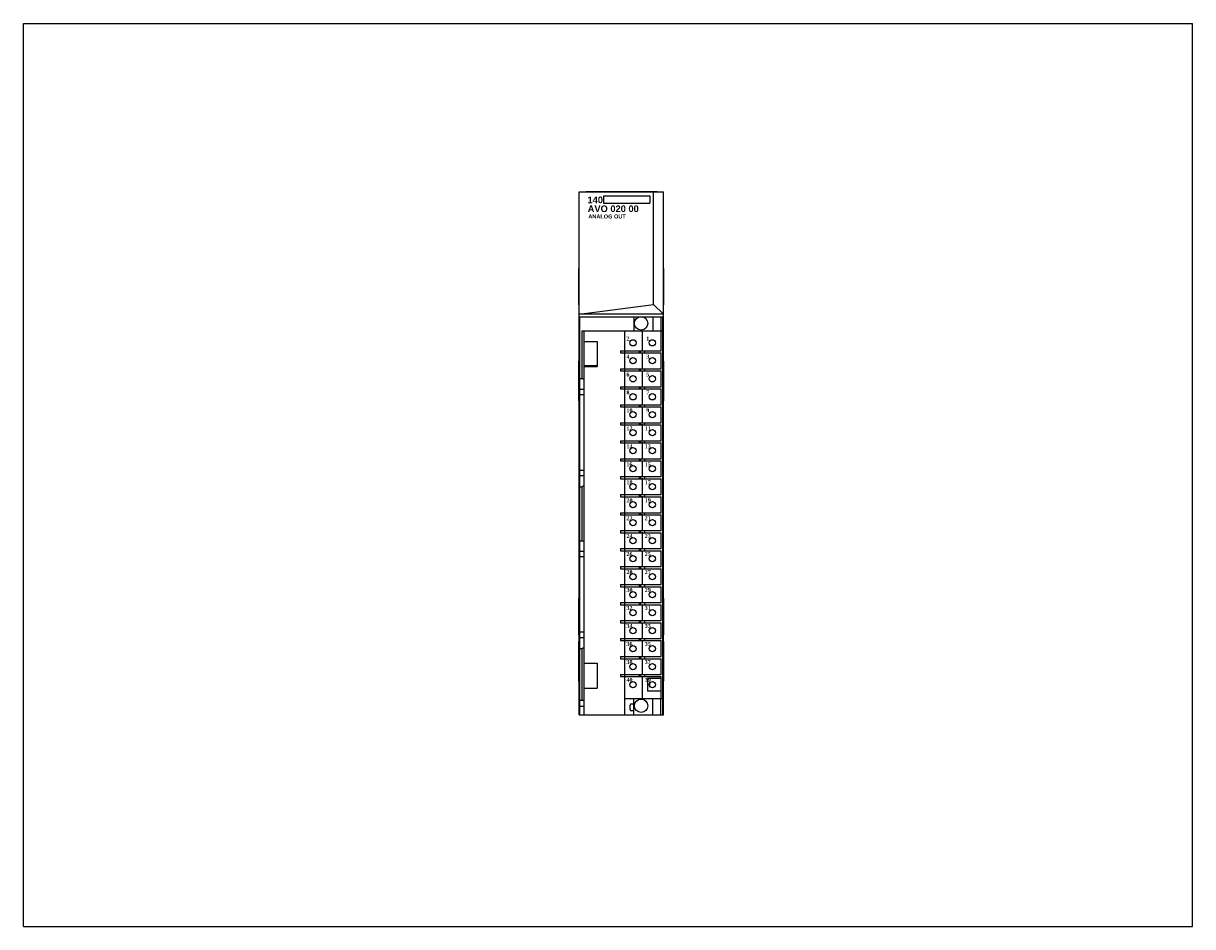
# Model space of a CAD drawing. Extents: x 0 to 22, y 0 to 27.4.
import ezdxf

# ---------------------------------------------------------------- set-up
doc = ezdxf.new("R2010")
doc.units = 0
doc.header["$LTSCALE"] = 1.21
doc.header["$MEASUREMENT"] = 0
doc.layers.get('0').update_dxf_attribs({"linetype": 'CONTINUOUS'})

msp = doc.modelspace()

# ---------------------------------------------------------------- linework, layer by layer
for p, q in [((0, 0), (0, 17)), ((0, 17), (22, 17)), ((22, 0), (22, 17)), ((10.458, 3.989), (10.458, 13.832)), ((10.458, 13.832), (12.046, 13.832)), ((10.588, 13.832), (10.588, 13.837)), ((10.588, 13.837), (11.927, 13.837)), ((10.917, 13.753), (10.917, 13.618)), ((10.917, 13.753), (11.786, 13.753)), ((11.786, 13.753), (11.786, 13.617)), ((11.859, 11.711), (11.859, 13.832)), ((11.927, 13.832), (11.927, 13.837)), ((12.046, 3.989), (12.046, 13.832)), ((10.917, 13.617), (11.786, 13.617)), ((10.452, 11.7), (10.452, 12.389)), ((10.458, 12.389), (10.452, 12.389)), ((12.046, 12.389), (12.052, 12.389)), ((12.052, 11.7), (12.052, 12.389)), ((10.458, 11.7), (10.452, 11.7)), ((10.458, 11.524), (11.859, 11.711)), ((11.859, 11.711), (12.046, 11.524)), ((12.046, 11.7), (12.052, 11.7)), ((12.046, 11.524), (10.458, 11.524)), ((10.472, 3.989), (10.472, 11.479)), ((10.472, 11.479), (11.616, 11.479)), ((11.486, 11.479), (11.486, 11.212)), ((11.63, 11.479), (12.041, 11.479)), ((11.845, 11.479), (11.845, 11.212)), ((11.994, 11.479), (11.994, 11.212)), ((12.033, 11.212), (12.033, 11.479)), ((12.042, 11.459), (12.041, 11.479)), ((12.042, 3.989), (12.042, 11.459)), ((11.647, 10.847), (11.647, 11.221)), ((10.512, 10.315), (10.512, 11.212)), ((10.512, 11.212), (12.033, 11.212)), ((10.551, 3.989), (10.551, 11.212)), ((10.551, 11.015), (10.797, 11.015)), ((10.797, 11.015), (10.797, 10.543)), ((11.317, 10.839), (11.317, 11.212)), ((12.002, 10.839), (12.002, 11.212)), ((12.034, 4.291), (12.034, 11.212)), ((11.235, 10.839), (11.235, 10.799)), ((11.235, 10.839), (12.002, 10.839)), ((11.235, 10.799), (12.002, 10.799)), ((11.313, 10.839), (11.313, 10.799)), ((11.317, 10.5), (11.317, 10.799)), ((11.589, 10.839), (11.589, 10.799)), ((11.609, 10.839), (11.609, 10.799)), ((11.647, 10.509), (11.647, 10.808)), ((11.687, 10.839), (11.687, 10.799)), ((12.002, 10.5), (12.002, 10.799)), ((10.451, 9.895), (10.451, 10.645)), ((10.451, 10.645), (10.458, 10.645)), ((10.456, 9.895), (10.456, 10.645)), ((12.046, 10.645), (12.051, 10.645)), ((12.051, 9.895), (12.051, 10.645)), ((10.451, 10.52), (10.456, 10.52)), ((10.787, 10.552), (10.551, 10.552)), ((10.551, 10.543), (10.797, 10.543)), ((10.787, 10.552), (10.787, 10.543)), ((11.235, 10.5), (11.235, 10.461)), ((11.235, 10.5), (12.002, 10.5)), ((11.235, 10.461), (12.002, 10.461)), ((11.313, 10.5), (11.313, 10.461)), ((11.317, 10.161), (11.317, 10.461)), ((11.589, 10.5), (11.589, 10.461)), ((11.609, 10.5), (11.609, 10.461)), ((11.647, 10.17), (11.647, 10.469)), ((11.687, 10.5), (11.687, 10.461)), ((12.002, 10.161), (12.002, 10.461)), ((12.046, 10.52), (12.051, 10.52)), ((10.472, 10.315), (10.512, 10.315)), ((10.551, 10.293), (10.512, 10.315)), ((11.235, 10.161), (11.235, 10.122)), ((11.235, 10.161), (12.002, 10.161)), ((11.235, 10.122), (12.002, 10.122)), ((11.313, 10.161), (11.313, 10.122)), ((11.317, 9.823), (11.317, 10.122)), ((11.589, 10.161), (11.589, 10.122)), ((11.609, 10.161), (11.609, 10.122)), ((11.647, 9.832), (11.647, 10.131)), ((11.687, 10.161), (11.687, 10.122)), ((12.002, 9.823), (12.002, 10.122)), ((10.451, 10.02), (10.456, 10.02)), ((10.551, 10.111), (10.472, 10.111)), ((10.551, 10.009), (10.472, 10.009)), ((12.046, 10.02), (12.051, 10.02)), ((10.451, 9.895), (10.458, 9.895)), ((11.235, 9.823), (11.235, 9.783)), ((11.235, 9.823), (12.002, 9.823)), ((11.235, 9.783), (12.002, 9.783)), ((11.313, 9.823), (11.313, 9.783)), ((11.317, 9.484), (11.317, 9.783)), ((11.589, 9.823), (11.589, 9.783)), ((11.609, 9.823), (11.609, 9.783)), ((11.647, 9.493), (11.647, 9.792)), ((11.687, 9.823), (11.687, 9.783)), ((12.002, 9.484), (12.002, 9.783)), ((12.051, 9.895), (12.046, 9.895)), ((11.235, 9.484), (11.235, 9.445)), ((11.235, 9.484), (12.002, 9.484)), ((11.313, 9.484), (11.313, 9.445)), ((11.589, 9.484), (11.589, 9.445)), ((11.609, 9.484), (11.609, 9.445)), ((11.687, 9.484), (11.687, 9.445)), ((11.235, 9.445), (12.002, 9.445)), ((11.317, 9.146), (11.317, 9.445)), ((11.647, 9.154), (11.647, 9.454)), ((12.002, 9.146), (12.002, 9.445)), ((11.235, 9.146), (11.235, 9.106)), ((11.235, 9.146), (12.002, 9.146)), ((11.235, 9.106), (12.002, 9.106)), ((11.313, 9.146), (11.313, 9.106)), ((11.317, 8.807), (11.317, 9.106)), ((11.589, 9.146), (11.589, 9.106)), ((11.609, 9.146), (11.609, 9.106)), ((11.647, 8.816), (11.647, 9.115)), ((11.687, 9.146), (11.687, 9.106)), ((12.002, 8.807), (12.002, 9.106)), ((11.235, 8.807), (11.235, 8.768)), ((11.235, 8.807), (12.002, 8.807)), ((11.313, 8.807), (11.313, 8.768)), ((11.589, 8.807), (11.589, 8.768)), ((11.609, 8.807), (11.609, 8.768)), ((11.687, 8.807), (11.687, 8.768)), ((10.551, 8.586), (10.472, 8.586)), ((11.235, 8.768), (12.002, 8.768)), ((11.317, 8.469), (11.317, 8.768)), ((11.647, 8.477), (11.647, 8.776)), ((12.002, 8.469), (12.002, 8.768)), ((10.551, 8.484), (10.472, 8.484)), ((11.235, 8.469), (12.002, 8.469)), ((11.235, 8.469), (11.235, 8.429)), ((11.235, 8.429), (12.002, 8.429)), ((11.313, 8.469), (11.313, 8.429)), ((11.317, 8.13), (11.317, 8.429)), ((11.589, 8.469), (11.589, 8.429)), ((11.609, 8.469), (11.609, 8.429)), ((11.647, 8.139), (11.647, 8.438)), ((11.687, 8.469), (11.687, 8.429)), ((12.002, 8.13), (12.002, 8.429)), ((10.472, 8.28), (10.512, 8.28)), ((10.551, 8.302), (10.512, 8.28)), ((10.512, 7.264), (10.512, 8.28)), ((11.235, 8.13), (12.002, 8.13)), ((11.235, 8.13), (11.235, 8.091)), ((11.235, 8.091), (12.002, 8.091)), ((11.313, 8.13), (11.313, 8.091)), ((11.317, 7.791), (11.317, 8.091)), ((11.589, 8.13), (11.589, 8.091)), ((11.609, 8.13), (11.609, 8.091)), ((11.647, 7.8), (11.647, 8.099)), ((11.687, 8.13), (11.687, 8.091)), ((12.002, 7.791), (12.002, 8.091)), ((11.235, 7.791), (12.002, 7.791)), ((11.235, 7.791), (11.235, 7.752)), ((11.235, 7.752), (12.002, 7.752)), ((11.313, 7.791), (11.313, 7.752)), ((11.317, 7.453), (11.317, 7.752)), ((11.589, 7.791), (11.589, 7.752)), ((11.609, 7.791), (11.609, 7.752)), ((11.647, 7.462), (11.647, 7.761)), ((11.687, 7.791), (11.687, 7.752)), ((12.002, 7.453), (12.002, 7.752)), ((10.472, 7.264), (10.512, 7.264)), ((10.551, 7.241), (10.512, 7.264)), ((11.235, 7.453), (12.002, 7.453)), ((11.235, 7.453), (11.235, 7.413)), ((11.235, 7.413), (12.002, 7.413)), ((11.313, 7.453), (11.313, 7.413)), ((11.317, 7.114), (11.317, 7.413)), ((11.589, 7.453), (11.589, 7.413)), ((11.609, 7.453), (11.609, 7.413)), ((11.647, 7.123), (11.647, 7.422)), ((11.687, 7.453), (11.687, 7.413)), ((12.002, 7.114), (12.002, 7.413)), ((10.551, 7.059), (10.472, 7.059)), ((11.235, 7.114), (12.002, 7.114)), ((11.235, 7.114), (11.235, 7.075)), ((11.235, 7.075), (12.002, 7.075)), ((11.313, 7.114), (11.313, 7.075)), ((11.317, 6.776), (11.317, 7.075)), ((11.589, 7.114), (11.589, 7.075)), ((11.609, 7.114), (11.609, 7.075)), ((11.647, 6.767), (11.647, 7.066)), ((11.687, 7.114), (11.687, 7.075)), ((12.002, 6.776), (12.002, 7.075)), ((10.551, 6.957), (10.472, 6.957)), ((11.235, 6.776), (12.002, 6.776)), ((11.235, 6.776), (11.235, 6.736)), ((11.235, 6.736), (12.002, 6.736)), ((11.313, 6.776), (11.313, 6.736)), ((11.317, 6.437), (11.317, 6.736)), ((11.589, 6.776), (11.589, 6.736)), ((11.609, 6.776), (11.609, 6.736)), ((11.647, 6.428), (11.647, 6.727)), ((11.687, 6.776), (11.687, 6.736)), ((12.002, 6.437), (12.002, 6.736)), ((11.235, 6.437), (12.002, 6.437)), ((11.235, 6.437), (11.235, 6.398)), ((11.235, 6.398), (12.002, 6.398)), ((11.313, 6.437), (11.313, 6.398)), ((11.317, 6.098), (11.317, 6.398)), ((11.589, 6.437), (11.589, 6.398)), ((11.609, 6.437), (11.609, 6.398)), ((11.647, 6.09), (11.647, 6.389)), ((11.687, 6.437), (11.687, 6.398)), ((12.002, 6.098), (12.002, 6.398)), ((10.458, 6.178), (10.452, 6.178)), ((10.452, 5.489), (10.452, 6.178)), ((12.046, 6.178), (12.052, 6.178)), ((12.052, 5.489), (12.052, 6.178)), ((11.235, 6.098), (12.002, 6.098)), ((11.235, 6.098), (11.235, 6.059)), ((11.235, 6.059), (12.002, 6.059)), ((11.313, 6.098), (11.313, 6.059)), ((11.317, 5.76), (11.317, 6.059)), ((11.589, 6.098), (11.589, 6.059)), ((11.609, 6.098), (11.609, 6.059)), ((11.647, 5.751), (11.647, 6.05)), ((11.687, 6.098), (11.687, 6.059)), ((12.002, 5.76), (12.002, 6.059)), ((11.235, 5.76), (12.002, 5.76)), ((11.235, 5.76), (11.235, 5.72)), ((11.235, 5.72), (12.002, 5.72)), ((11.313, 5.76), (11.313, 5.72)), ((11.317, 5.421), (11.317, 5.72)), ((11.589, 5.76), (11.589, 5.72)), ((11.609, 5.76), (11.609, 5.72)), ((11.687, 5.76), (11.687, 5.72)), ((12.002, 5.421), (12.002, 5.72)), ((10.551, 5.539), (10.472, 5.539)), ((11.647, 5.413), (11.647, 5.712)), ((10.451, 5.369), (10.458, 5.369)), ((10.451, 4.619), (10.451, 5.369)), ((10.458, 5.489), (10.452, 5.489)), ((10.456, 4.619), (10.456, 5.369)), ((10.551, 5.437), (10.472, 5.437)), ((11.235, 5.421), (12.002, 5.421)), ((11.235, 5.421), (11.235, 5.382)), ((11.235, 5.382), (12.002, 5.382)), ((11.313, 5.421), (11.313, 5.382)), ((11.317, 5.083), (11.317, 5.382)), ((11.589, 5.421), (11.589, 5.382)), ((11.609, 5.421), (11.609, 5.382)), ((11.647, 5.074), (11.647, 5.373)), ((11.687, 5.421), (11.687, 5.382)), ((12.002, 5.083), (12.002, 5.382)), ((12.046, 5.489), (12.052, 5.489)), ((12.046, 5.369), (12.051, 5.369)), ((12.051, 4.619), (12.051, 5.369)), ((10.451, 5.244), (10.456, 5.244)), ((10.472, 5.232), (10.512, 5.232)), ((10.551, 5.255), (10.512, 5.232)), ((10.512, 4.265), (10.512, 5.232)), ((11.235, 5.083), (12.002, 5.083)), ((11.235, 5.083), (11.235, 5.043)), ((11.313, 5.083), (11.313, 5.043)), ((11.589, 5.083), (11.589, 5.043)), ((11.609, 5.083), (11.609, 5.043)), ((11.687, 5.083), (11.687, 5.043)), ((12.046, 5.244), (12.051, 5.244)), ((10.551, 4.961), (10.797, 4.961)), ((10.797, 4.961), (10.797, 4.488)), ((11.235, 5.043), (12.002, 5.043)), ((11.317, 4.744), (11.317, 5.043)), ((11.647, 4.735), (11.647, 5.035)), ((12.002, 4.744), (12.002, 5.043)), ((10.451, 4.744), (10.456, 4.744)), ((11.235, 4.744), (12.002, 4.744)), ((11.235, 4.744), (11.235, 4.705)), ((11.235, 4.705), (12.002, 4.705)), ((11.313, 4.744), (11.313, 4.705)), ((11.317, 3.989), (11.317, 4.705)), ((11.589, 4.744), (11.589, 4.705)), ((11.609, 4.744), (11.609, 4.705)), ((11.647, 4.283), (11.647, 4.696)), ((11.687, 4.744), (11.687, 4.705)), ((12.002, 4.673), (11.741, 4.673)), ((11.741, 4.673), (11.741, 4.433)), ((12.002, 4.291), (12.002, 4.705)), ((12.046, 4.744), (12.051, 4.744)), ((10.451, 4.619), (10.458, 4.619)), ((10.551, 4.488), (10.797, 4.488)), ((12.002, 4.433), (11.741, 4.433)), ((12.051, 4.619), (12.046, 4.619)), ((10.472, 4.265), (10.551, 4.265)), ((11.317, 4.291), (12.034, 4.291)), ((11.486, 4.189), (11.437, 4.189)), ((11.486, 3.989), (11.486, 4.291)), ((11.845, 3.989), (11.845, 4.291)), ((11.994, 3.989), (11.994, 4.291)), ((12.033, 3.989), (12.033, 4.291)), ((10.458, 3.989), (12.046, 3.989)), ((10.551, 4.146), (10.472, 4.146)), ((11.417, 4.084), (11.417, 4.17)), ((11.486, 4.064), (11.437, 4.064)), ((0, 0), (22, 0))]:
    msp.add_line(p, q)
for centre, radius in [((11.623, 11.354), 0.125), ((11.47, 10.988), 0.0591), ((11.835, 10.988), 0.0591), ((11.47, 10.65), 0.0591), ((11.835, 10.65), 0.0591), ((11.47, 10.311), 0.0591), ((11.835, 10.311), 0.0591), ((11.47, 9.972), 0.0591), ((11.835, 9.972), 0.0591), ((11.47, 9.634), 0.0591), ((11.835, 9.634), 0.0591), ((11.47, 9.295), 0.0591), ((11.835, 9.295), 0.0591), ((11.47, 8.957), 0.0591), ((11.835, 8.957), 0.0591), ((11.47, 8.618), 0.0591), ((11.835, 8.618), 0.0591), ((11.47, 8.28), 0.0591), ((11.835, 8.28), 0.0591), ((11.47, 7.941), 0.0591), ((11.835, 7.941), 0.0591), ((11.47, 7.602), 0.0591), ((11.835, 7.602), 0.0591), ((11.47, 7.264), 0.0591), ((11.835, 7.264), 0.0591), ((11.47, 6.925), 0.0591), ((11.835, 6.925), 0.0591), ((11.47, 6.587), 0.0591), ((11.835, 6.587), 0.0591), ((11.47, 6.248), 0.0591), ((11.835, 6.248), 0.0591), ((11.47, 5.909), 0.0591), ((11.835, 5.909), 0.0591), ((11.47, 5.571), 0.0591), ((11.835, 5.571), 0.0591), ((11.47, 5.232), 0.0591), ((11.835, 5.232), 0.0591), ((11.47, 4.894), 0.0591), ((11.835, 4.894), 0.0591), ((11.47, 4.555), 0.0591), ((11.835, 4.555), 0.0591), ((11.623, 4.157), 0.125)]:
    msp.add_circle(centre, radius)
for centre, radius, start, end in [((11.847, 4.555), 0.0689, 146.4876, 214.153), ((11.437, 4.17), 0.0197, 90, 180), ((11.252, 4.246), 0.185, 333.0613, 341.0926), ((11.437, 4.084), 0.0197, 180, 270)]:
    msp.add_arc(centre, radius, start, end)

# ---------------------------------------------------------------- texts
at = {"attachment_point": 1}
for s, insert, char_height, width in [('\\fArial|b1|i0|c0|p34;140', (10.614, 13.741), 0.125, 0.28225), ('{\\fArial|b1|i0|c0|p34;AVO 020 00}', (10.618, 13.574), 0.125, 1.125), ('{\\fArial|b1|i0|c0|p34;ANALOG OUT}', (10.63, 13.403), 0.075, 0.91063)]:
    msp.add_mtext(s, dxfattribs=dict(at, insert=insert, char_height=char_height, width=width))
at = {"insert": (11.347, 11.105), "char_height": 0.075, "width": 0.6271, "attachment_point": 1, "line_spacing_factor": 2.704}
msp.add_mtext('{\\fTimes New Roman|b1|i0|c0|p18;2           1\\P4           3\\P6           5\\P8           7\\P10         9\\P12        11\\P14        13\\P16        15\\P18        17\\P20        19\\P22        21\\P24        23\\P26        25\\P28        27\\P30        29\\P32        31\\P34        33\\P36        35\\P38        37\\P40        39}', dxfattribs=at)

doc.saveas('drawing.dxf')
